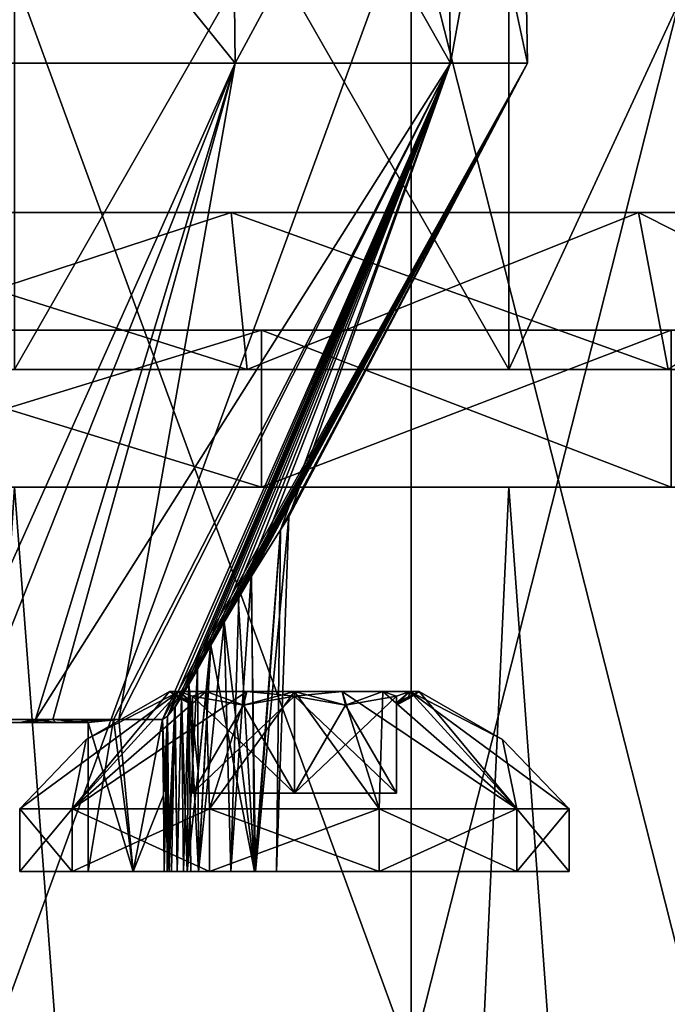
# Model space of a CAD drawing. Header units: millimetres. Extents: x -27 to 27, y -30 to 5.5.
# Tile 7 of 10: x 1.7 to 5.8, y -7 to -0.8. Entities that reach past the tile are written whole.
import ezdxf

# ---------------------------------------------------------------- set-up
doc = ezdxf.new("R2010")
doc.units = ezdxf.units.MM
doc.header["$LTSCALE"] = 81.481481
for name, color, linetype in [('15', 7, 'CONTINUOUS'), ('17', 7, 'CONTINUOUS'), ('18', 7, 'CONTINUOUS'), ('2', 7, 'CONTINUOUS'), ('3', 7, 'CONTINUOUS'), ('31', 7, 'CONTINUOUS'), ('32', 7, 'CONTINUOUS'), ('33', 7, 'CONTINUOUS'), ('34', 7, 'CONTINUOUS'), ('35', 7, 'CONTINUOUS'), ('36', 7, 'CONTINUOUS'), ('37', 7, 'CONTINUOUS'), ('38', 7, 'CONTINUOUS'), ('40', 7, 'CONTINUOUS'), ('43', 7, 'CONTINUOUS'), ('47', 7, 'CONTINUOUS'), ('5', 7, 'CONTINUOUS'), ('6', 7, 'CONTINUOUS'), ('78', 7, 'CONTINUOUS'), ('79', 7, 'CONTINUOUS'), ('80', 7, 'CONTINUOUS'), ('81', 7, 'CONTINUOUS'), ('82', 7, 'CONTINUOUS'), ('83', 7, 'CONTINUOUS'), ('84', 7, 'CONTINUOUS'), ('85', 7, 'CONTINUOUS'), ('86', 7, 'CONTINUOUS'), ('87', 7, 'CONTINUOUS'), ('88', 7, 'CONTINUOUS'), ('89', 7, 'CONTINUOUS'), ('90', 7, 'CONTINUOUS'), ('91', 7, 'CONTINUOUS'), ('92', 7, 'CONTINUOUS'), ('95', 7, 'CONTINUOUS'), ('98', 7, 'CONTINUOUS'), ('99', 7, 'CONTINUOUS')]:
    doc.layers.add(name, color=color, linetype=linetype)

msp = doc.modelspace()

# ---------------------------------------------------------------- linework, layer by layer
at = {"layer": '15', "color": 7, "linetype": 'Continuous', "true_color": 0xfffff2}
for points in [[(0, -2.75, 8), (3.2541, -2.75, 6.7573), (3.0615, -2.75, 7.391), (0, -2.75, 8)], [(0, -2.75, 7.5), (3.2541, -2.75, 6.7573), (0, -2.75, 8), (0, -2.75, 7.5)], [(3.2541, -2.75, -6.7573), (0, -2.75, -7.5), (3.0615, -2.75, -7.391), (3.2541, -2.75, -6.7573)], [(3.0615, -2.75, -7.391), (0, -2.75, -7.5), (0, -2.75, -8), (3.0615, -2.75, -7.391)], [(3.0615, -2.75, 7.391), (3.2541, -2.75, 6.7573), (5.6569, -2.75, 5.6569), (3.0615, -2.75, 7.391)], [(5.6569, -2.75, -5.6569), (3.2541, -2.75, -6.7573), (3.0615, -2.75, -7.391), (5.6569, -2.75, -5.6569)], [(3.2541, -2.75, 6.7573), (5.8638, -2.75, 4.6761), (5.6569, -2.75, 5.6569), (3.2541, -2.75, 6.7573)], [(5.8638, -2.75, -4.6761), (3.2541, -2.75, -6.7573), (5.6569, -2.75, -5.6569), (5.8638, -2.75, -4.6761)], [(7.391, -2.75, -3.0615), (5.8638, -2.75, -4.6761), (5.6569, -2.75, -5.6569), (7.391, -2.75, -3.0615)], [(5.8638, -2.75, 4.6761), (7.3119, -2.75, 1.669), (5.6569, -2.75, 5.6569), (5.8638, -2.75, 4.6761)], [(5.6569, -2.75, 5.6569), (7.3119, -2.75, 1.669), (7.391, -2.75, 3.0615), (5.6569, -2.75, 5.6569)]]:
    msp.add_3dface(points, dxfattribs=at)
at = {"layer": '17', "color": 7, "linetype": 'Continuous', "true_color": 0xfffff2}
for points in [[(-4.8315, -3.75, 8.1796), (4.8315, -3.75, 8.1796), (0, -3.75, 7.5), (-4.8315, -3.75, 8.1796)], [(-4.8315, -3.75, 8.1796), (-1.6807, -3.75, 9.3501), (4.8315, -3.75, 8.1796), (-4.8315, -3.75, 8.1796)], [(4.8315, -3.75, -8.1796), (-4.8315, -3.75, -8.1796), (0, -3.75, -7.5), (4.8315, -3.75, -8.1796)], [(4.8315, -3.75, -8.1796), (1.6807, -3.75, -9.3501), (-4.8315, -3.75, -8.1796), (4.8315, -3.75, -8.1796)], [(-1.6807, -3.75, 9.3501), (1.6807, -3.75, 9.3501), (4.8315, -3.75, 8.1796), (-1.6807, -3.75, 9.3501)], [(0, -3.75, 7.5), (7.3775, -3.75, 5.9852), (3.2541, -3.75, 6.7573), (0, -3.75, 7.5)], [(4.8315, -3.75, 8.1796), (7.3775, -3.75, 5.9852), (0, -3.75, 7.5), (4.8315, -3.75, 8.1796)], [(4.8315, -3.75, -8.1796), (0, -3.75, -7.5), (3.2541, -3.75, -6.7573), (4.8315, -3.75, -8.1796)], [(3.2541, -3.75, 6.7573), (7.3775, -3.75, 5.9852), (5.8638, -3.75, 4.6761), (3.2541, -3.75, 6.7573)], [(7.3775, -3.75, -5.9852), (4.8315, -3.75, -8.1796), (3.2541, -3.75, -6.7573), (7.3775, -3.75, -5.9852)], [(5.8638, -3.75, -4.6761), (7.3775, -3.75, -5.9852), (3.2541, -3.75, -6.7573), (5.8638, -3.75, -4.6761)]]:
    msp.add_3dface(points, dxfattribs=at)
at = {"layer": '18', "color": 7, "linetype": 'Continuous', "true_color": 0xfffff2}
for points in [[(3.2541, -2.75, 6.7573), (0, -2.75, 7.5), (3.2541, -3.75, 6.7573), (3.2541, -2.75, 6.7573)], [(0, -2.75, 7.5), (0, -3.75, 7.5), (3.2541, -3.75, 6.7573), (0, -2.75, 7.5)], [(0, -3.75, -7.5), (3.2541, -2.75, -6.7573), (3.2541, -3.75, -6.7573), (0, -3.75, -7.5)], [(0, -2.75, -7.5), (3.2541, -2.75, -6.7573), (0, -3.75, -7.5), (0, -2.75, -7.5)], [(5.8638, -2.75, 4.6761), (3.2541, -2.75, 6.7573), (5.8638, -3.75, 4.6761), (5.8638, -2.75, 4.6761)], [(3.2541, -2.75, 6.7573), (3.2541, -3.75, 6.7573), (5.8638, -3.75, 4.6761), (3.2541, -2.75, 6.7573)], [(5.8638, -2.75, -4.6761), (5.8638, -3.75, -4.6761), (3.2541, -3.75, -6.7573), (5.8638, -2.75, -4.6761)], [(3.2541, -2.75, -6.7573), (5.8638, -2.75, -4.6761), (3.2541, -3.75, -6.7573), (3.2541, -2.75, -6.7573)]]:
    msp.add_3dface(points, dxfattribs=at)
at = {"layer": '2', "color": 7, "linetype": 'Continuous', "true_color": 0xfffff2}
for points in [[(3.6355, -29.5, 8.7769), (1.6807, -3.75, 9.3501), (0, -29.5, 9.5), (3.6355, -29.5, 8.7769)], [(4.8315, -3.75, 8.1796), (1.6807, -3.75, 9.3501), (3.6355, -29.5, 8.7769), (4.8315, -3.75, 8.1796)], [(6.7175, -29.5, 6.7175), (4.8315, -3.75, 8.1796), (3.6355, -29.5, 8.7769), (6.7175, -29.5, 6.7175)], [(7.3775, -3.75, 5.9852), (4.8315, -3.75, 8.1796), (6.7175, -29.5, 6.7175), (7.3775, -3.75, 5.9852)]]:
    msp.add_3dface(points, dxfattribs=at)
at = {"layer": '3', "color": 7, "linetype": 'Continuous', "true_color": 0xfffff2}
for points in [[(0, -29.5, -9.5), (1.6807, -3.75, -9.3501), (3.6355, -29.5, -8.7769), (0, -29.5, -9.5)], [(1.6807, -3.75, -9.3501), (4.8315, -3.75, -8.1796), (3.6355, -29.5, -8.7769), (1.6807, -3.75, -9.3501)], [(3.6355, -29.5, -8.7769), (4.8315, -3.75, -8.1796), (6.7175, -29.5, -6.7175), (3.6355, -29.5, -8.7769)], [(4.8315, -3.75, -8.1796), (7.3775, -3.75, -5.9852), (6.7175, -29.5, -6.7175), (4.8315, -3.75, -8.1796)]]:
    msp.add_3dface(points, dxfattribs=at)
at = {"layer": '31', "color": 7, "linetype": 'Continuous'}
for points in [[(3.0863, -1.05, -3.8701), (1.2138, -5.23, -2.4676), (1.1015, -1.05, -4.8259), (3.0863, -1.05, -3.8701)], [(1.8161, -5.23, -2.065), (1.2138, -5.23, -2.4676), (3.0863, -1.05, -3.8701), (1.8161, -5.23, -2.065)], [(4.4598, -1.05, -2.1477), (1.8161, -5.23, -2.065), (3.0863, -1.05, -3.8701), (4.4598, -1.05, -2.1477)], [(2.3128, -5.23, -1.4877), (1.8161, -5.23, -2.065), (4.4598, -1.05, -2.1477), (2.3128, -5.23, -1.4877)], [(2.6251, -5.23, -0.8195), (2.3128, -5.23, -1.4877), (4.4598, -1.05, -2.1477), (2.6251, -5.23, -0.8195)], [(4.95, -1.05), (2.6251, -5.23, -0.8195), (4.4598, -1.05, -2.1477), (4.95, -1.05)], [(2.6555, -5.2102, -0.7538), (2.6251, -5.23, -0.8195), (4.95, -1.05), (2.6555, -5.2102, -0.7538)], [(2.704, -5.149, -0.6977), (2.6555, -5.2102, -0.7538), (4.95, -1.05), (2.704, -5.149, -0.6977)], [(2.7451, -5.0867, -0.6689), (2.704, -5.149, -0.6977), (4.95, -1.05), (2.7451, -5.0867, -0.6689)], [(2.7927, -5.0078, -0.6484), (2.7451, -5.0867, -0.6689), (4.95, -1.05), (2.7927, -5.0078, -0.6484)], [(2.8468, -4.9121, -0.6377), (2.7927, -5.0078, -0.6484), (4.95, -1.05), (2.8468, -4.9121, -0.6377)], [(2.9312, -4.7608, -0.6245), (2.8468, -4.9121, -0.6377), (4.95, -1.05), (2.9312, -4.7608, -0.6245)], [(3.017, -4.6109, -0.599), (2.9312, -4.7608, -0.6245), (4.95, -1.05), (3.017, -4.6109, -0.599)], [(3.1099, -4.453, -0.5544), (3.017, -4.6109, -0.599), (4.95, -1.05), (3.1099, -4.453, -0.5544)], [(3.1897, -4.3206, -0.4997), (3.1099, -4.453, -0.5544), (4.95, -1.05), (3.1897, -4.3206, -0.4997)], [(3.3766, -4.0213, -0.2539), (3.1897, -4.3206, -0.4997), (4.95, -1.05), (3.3766, -4.0213, -0.2539)], [(3.4289, -3.94, 0), (3.3766, -4.0213, -0.2539), (4.95, -1.05), (3.4289, -3.94, 0)]]:
    msp.add_3dface(points, dxfattribs=at)
at = {"layer": '32', "color": 7, "linetype": 'Continuous'}
for points in [[(3.0863, -1.05, 3.8701), (1.1015, -1.05, 4.8259), (1.424, -5.23, 2.3526), (3.0863, -1.05, 3.8701)], [(1.9262, -5.23, 1.9627), (3.0863, -1.05, 3.8701), (1.424, -5.23, 2.3526), (1.9262, -5.23, 1.9627)], [(2.3453, -5.23, 1.4359), (3.0863, -1.05, 3.8701), (1.9262, -5.23, 1.9627), (2.3453, -5.23, 1.4359)], [(4.4598, -1.05, 2.1477), (3.0863, -1.05, 3.8701), (2.3453, -5.23, 1.4359), (4.4598, -1.05, 2.1477)], [(2.6251, -5.23, 0.8195), (4.4598, -1.05, 2.1477), (2.3453, -5.23, 1.4359), (2.6251, -5.23, 0.8195)], [(2.6555, -5.2101, 0.7538), (4.4598, -1.05, 2.1477), (2.6251, -5.23, 0.8195), (2.6555, -5.2101, 0.7538)], [(2.7041, -5.149, 0.6977), (4.4598, -1.05, 2.1477), (2.6555, -5.2101, 0.7538), (2.7041, -5.149, 0.6977)], [(2.7451, -5.0866, 0.6689), (4.4598, -1.05, 2.1477), (2.7041, -5.149, 0.6977), (2.7451, -5.0866, 0.6689)], [(2.7927, -5.0078, 0.6484), (4.4598, -1.05, 2.1477), (2.7451, -5.0866, 0.6689), (2.7927, -5.0078, 0.6484)], [(2.8468, -4.9121, 0.6377), (4.4598, -1.05, 2.1477), (2.7927, -5.0078, 0.6484), (2.8468, -4.9121, 0.6377)], [(2.9319, -4.7594, 0.6243), (4.4598, -1.05, 2.1477), (2.8468, -4.9121, 0.6377), (2.9319, -4.7594, 0.6243)], [(3.0182, -4.6087, 0.5985), (4.4598, -1.05, 2.1477), (2.9319, -4.7594, 0.6243), (3.0182, -4.6087, 0.5985)], [(3.1069, -4.458, 0.5562), (4.4598, -1.05, 2.1477), (3.0182, -4.6087, 0.5985), (3.1069, -4.458, 0.5562)], [(3.1913, -4.318, 0.4985), (4.4598, -1.05, 2.1477), (3.1069, -4.458, 0.5562), (3.1913, -4.318, 0.4985)], [(3.3758, -4.0227, 0.2557), (4.4598, -1.05, 2.1477), (3.1913, -4.318, 0.4985), (3.3758, -4.0227, 0.2557)], [(3.4289, -3.94, 0), (4.4598, -1.05, 2.1477), (3.3758, -4.0227, 0.2557), (3.4289, -3.94, 0)], [(3.4289, -3.94, 0), (4.95, -1.05), (4.4598, -1.05, 2.1477), (3.4289, -3.94, 0)]]:
    msp.add_3dface(points, dxfattribs=at)
at = {"layer": '33', "color": 7, "linetype": 'Continuous'}
for points in [[(1.0919, 1.4204, 4.7839), (3.0863, -1.05, 3.8701), (3.0594, 1.4204, 3.8364), (1.0919, 1.4204, 4.7839)], [(1.1015, -1.05, 4.8259), (3.0863, -1.05, 3.8701), (1.0919, 1.4204, 4.7839), (1.1015, -1.05, 4.8259)], [(3.0594, 1.4204, 3.8364), (4.4598, -1.05, 2.1477), (4.4209, 1.4204, 2.129), (3.0594, 1.4204, 3.8364)], [(3.0863, -1.05, 3.8701), (4.4598, -1.05, 2.1477), (3.0594, 1.4204, 3.8364), (3.0863, -1.05, 3.8701)], [(4.4209, 1.4204, 2.129), (4.95, -1.05), (4.9069, 1.4204), (4.4209, 1.4204, 2.129)], [(4.4598, -1.05, 2.1477), (4.95, -1.05), (4.4209, 1.4204, 2.129), (4.4598, -1.05, 2.1477)]]:
    msp.add_3dface(points, dxfattribs=at)
at = {"layer": '34', "color": 7, "linetype": 'Continuous'}
for points in [[(3.0594, 1.4204, -3.8363), (1.1015, -1.05, -4.8259), (1.0919, 1.4204, -4.7839), (3.0594, 1.4204, -3.8363)], [(3.0863, -1.05, -3.8701), (1.1015, -1.05, -4.8259), (3.0594, 1.4204, -3.8363), (3.0863, -1.05, -3.8701)], [(4.4209, 1.4204, -2.129), (3.0863, -1.05, -3.8701), (3.0594, 1.4204, -3.8363), (4.4209, 1.4204, -2.129)], [(4.4598, -1.05, -2.1477), (3.0863, -1.05, -3.8701), (4.4209, 1.4204, -2.129), (4.4598, -1.05, -2.1477)], [(4.9069, 1.4204), (4.4598, -1.05, -2.1477), (4.4209, 1.4204, -2.129), (4.9069, 1.4204)], [(4.95, -1.05), (4.4598, -1.05, -2.1477), (4.9069, 1.4204), (4.95, -1.05)]]:
    msp.add_3dface(points, dxfattribs=at)
at = {"layer": '35', "color": 7, "linetype": 'Continuous'}
for points in [[(1.2138, -5.23, -2.4676), (1.8161, -5.23, -2.065), (1.7146, -5.25, -2.15), (1.2138, -5.23, -2.4676)], [(1.7146, -5.25, -2.15), (1.8161, -5.23, -2.065), (1.9447, -5.25, -1.9444), (1.7146, -5.25, -2.15)], [(1.8161, -5.23, -2.065), (2.3128, -5.23, -1.4877), (1.9447, -5.25, -1.9444), (1.8161, -5.23, -2.065)], [(1.9447, -5.25, -1.9444), (2.3128, -5.23, -1.4877), (2.15, -5.25, -1.7146), (1.9447, -5.25, -1.9444)], [(2.15, -5.25, -1.7146), (2.3128, -5.23, -1.4877), (2.15, -6.2, -1.7146), (2.15, -5.25, -1.7146)], [(2.15, -6.2, -1.7146), (2.3128, -5.23, -1.4877), (2.4376, -6.2, -1.273), (2.15, -6.2, -1.7146)], [(2.3128, -5.23, -1.4877), (2.6251, -5.23, -0.8195), (2.4376, -6.2, -1.273), (2.3128, -5.23, -1.4877)], [(2.4376, -6.2, -1.273), (2.6251, -5.23, -0.8195), (2.6301, -5.7135, -0.8031), (2.4376, -6.2, -1.273)], [(2.6351, -6.2, -0.7866), (2.4376, -6.2, -1.273), (2.6301, -5.7135, -0.8031), (2.6351, -6.2, -0.7866)]]:
    msp.add_3dface(points, dxfattribs=at)
at = {"layer": '36', "color": 7, "linetype": 'Continuous'}
for points in [[(1.9262, -5.23, 1.9627), (1.424, -5.23, 2.3526), (1.7146, -5.25, 2.15), (1.9262, -5.23, 1.9627)], [(1.9444, -5.25, 1.9447), (1.9262, -5.23, 1.9627), (1.7146, -5.25, 2.15), (1.9444, -5.25, 1.9447)], [(2.3453, -5.23, 1.4359), (1.9262, -5.23, 1.9627), (2.15, -5.25, 1.7146), (2.3453, -5.23, 1.4359)], [(2.15, -5.25, 1.7146), (1.9262, -5.23, 1.9627), (1.9444, -5.25, 1.9447), (2.15, -5.25, 1.7146)], [(2.4366, -6.2, 1.2748), (2.3453, -5.23, 1.4359), (2.15, -5.25, 1.7146), (2.4366, -6.2, 1.2748)], [(2.15, -6.2, 1.7146), (2.4366, -6.2, 1.2748), (2.15, -5.25, 1.7146), (2.15, -6.2, 1.7146)], [(2.6251, -5.23, 0.8195), (2.3453, -5.23, 1.4359), (2.4366, -6.2, 1.2748), (2.6251, -5.23, 0.8195)], [(2.6251, -5.23, 0.8195), (2.4366, -6.2, 1.2748), (2.6301, -5.7135, 0.8031), (2.6251, -5.23, 0.8195)], [(2.6351, -6.2, 0.7866), (2.6301, -5.7135, 0.8031), (2.4366, -6.2, 1.2748), (2.6351, -6.2, 0.7866)]]:
    msp.add_3dface(points, dxfattribs=at)
at = {"layer": '37', "color": 7, "linetype": 'Continuous'}
for points in [[(2.7927, -5.0078, -0.6484), (2.8468, -4.9121, -0.6377), (2.7817, -6.2, -0.6139), (2.7927, -5.0078, -0.6484)], [(2.7817, -6.2, -0.6139), (2.8468, -4.9121, -0.6377), (2.851, -5.5598, -0.6141), (2.7817, -6.2, -0.6139)], [(2.7451, -5.0867, -0.6689), (2.7927, -5.0078, -0.6484), (2.7817, -6.2, -0.6139), (2.7451, -5.0867, -0.6689)], [(2.704, -5.149, -0.6977), (2.7451, -5.0867, -0.6689), (2.7177, -6.2, -0.6571), (2.704, -5.149, -0.6977)], [(2.7177, -6.2, -0.6571), (2.7451, -5.0867, -0.6689), (2.7817, -6.2, -0.6139), (2.7177, -6.2, -0.6571)], [(2.6549, -6.2, -0.7372), (2.704, -5.149, -0.6977), (2.6822, -6.2, -0.6945), (2.6549, -6.2, -0.7372)], [(2.6555, -5.2102, -0.7538), (2.704, -5.149, -0.6977), (2.6549, -6.2, -0.7372), (2.6555, -5.2102, -0.7538)], [(2.6822, -6.2, -0.6945), (2.704, -5.149, -0.6977), (2.7177, -6.2, -0.6571), (2.6822, -6.2, -0.6945)], [(2.6251, -5.23, -0.8195), (2.6555, -5.2102, -0.7538), (2.6301, -5.7135, -0.8031), (2.6251, -5.23, -0.8195)], [(2.6555, -5.2102, -0.7538), (2.6351, -6.2, -0.7866), (2.6301, -5.7135, -0.8031), (2.6555, -5.2102, -0.7538)], [(2.6351, -6.2, -0.7866), (2.6555, -5.2102, -0.7538), (2.6549, -6.2, -0.7372), (2.6351, -6.2, -0.7866)], [(2.8547, -6.2, -0.5908), (2.7817, -6.2, -0.6139), (2.851, -5.5598, -0.6141), (2.8547, -6.2, -0.5908)]]:
    msp.add_3dface(points, dxfattribs=at)
at = {"layer": '38', "color": 7, "linetype": 'Continuous'}
for points in [[(2.8468, -4.9121, 0.6377), (2.7927, -5.0078, 0.6484), (2.851, -5.5598, 0.6141), (2.8468, -4.9121, 0.6377)], [(2.7927, -5.0078, 0.6484), (2.7451, -5.0866, 0.6689), (2.7583, -6.2, 0.6268), (2.7927, -5.0078, 0.6484)], [(2.8048, -6.2, 0.6043), (2.7927, -5.0078, 0.6484), (2.7583, -6.2, 0.6268), (2.8048, -6.2, 0.6043)], [(2.851, -5.5598, 0.6141), (2.7927, -5.0078, 0.6484), (2.8547, -6.2, 0.5908), (2.851, -5.5598, 0.6141)], [(2.8547, -6.2, 0.5908), (2.7927, -5.0078, 0.6484), (2.8048, -6.2, 0.6043), (2.8547, -6.2, 0.5908)], [(2.7451, -5.0866, 0.6689), (2.7041, -5.149, 0.6977), (2.7171, -6.2, 0.6577), (2.7451, -5.0866, 0.6689)], [(2.7583, -6.2, 0.6268), (2.7451, -5.0866, 0.6689), (2.7171, -6.2, 0.6577), (2.7583, -6.2, 0.6268)], [(2.7041, -5.149, 0.6977), (2.6555, -5.2101, 0.7538), (2.6668, -6.2, 0.7162), (2.7041, -5.149, 0.6977)], [(2.7171, -6.2, 0.6577), (2.7041, -5.149, 0.6977), (2.6668, -6.2, 0.7162), (2.7171, -6.2, 0.6577)], [(2.6555, -5.2101, 0.7538), (2.6251, -5.23, 0.8195), (2.6668, -6.2, 0.7162), (2.6555, -5.2101, 0.7538)], [(2.6251, -5.23, 0.8195), (2.6301, -5.7135, 0.8031), (2.6668, -6.2, 0.7162), (2.6251, -5.23, 0.8195)], [(2.6301, -5.7135, 0.8031), (2.6351, -6.2, 0.7866), (2.6668, -6.2, 0.7162), (2.6301, -5.7135, 0.8031)]]:
    msp.add_3dface(points, dxfattribs=at)
at = {"layer": '40', "color": 7, "linetype": 'Continuous'}
for points in [[(3.2172, -6.2, -0.3765), (3.4289, -3.94, 0), (3.35, -6.2), (3.2172, -6.2, -0.3765)], [(3.3766, -4.0213, -0.2539), (3.4289, -3.94, 0), (3.2172, -6.2, -0.3765), (3.3766, -4.0213, -0.2539)], [(3.4289, -3.94, 0), (3.3758, -4.0227, 0.2557), (3.35, -6.2), (3.4289, -3.94, 0)], [(3.1897, -4.3206, -0.4997), (3.3766, -4.0213, -0.2539), (3.2172, -6.2, -0.3765), (3.1897, -4.3206, -0.4997)], [(3.3758, -4.0227, 0.2557), (3.1913, -4.318, 0.4985), (3.2113, -6.2, 0.3836), (3.3758, -4.0227, 0.2557)], [(3.35, -6.2), (3.3758, -4.0227, 0.2557), (3.2113, -6.2, 0.3836), (3.35, -6.2)], [(3.0597, -6.2, -0.5139), (3.1897, -4.3206, -0.4997), (3.2172, -6.2, -0.3765), (3.0597, -6.2, -0.5139)], [(3.1099, -4.453, -0.5544), (3.1897, -4.3206, -0.4997), (3.0597, -6.2, -0.5139), (3.1099, -4.453, -0.5544)], [(3.1913, -4.318, 0.4985), (3.1069, -4.458, 0.5562), (3.2113, -6.2, 0.3836), (3.1913, -4.318, 0.4985)], [(3.017, -4.6109, -0.599), (3.1099, -4.453, -0.5544), (3.0597, -6.2, -0.5139), (3.017, -4.6109, -0.599)], [(3.1069, -4.458, 0.5562), (3.0182, -4.6087, 0.5985), (3.2113, -6.2, 0.3836), (3.1069, -4.458, 0.5562)], [(2.8547, -6.2, -0.5908), (3.017, -4.6109, -0.599), (3.0597, -6.2, -0.5139), (2.8547, -6.2, -0.5908)], [(2.9312, -4.7608, -0.6245), (3.017, -4.6109, -0.599), (2.8547, -6.2, -0.5908), (2.9312, -4.7608, -0.6245)], [(3.0182, -4.6087, 0.5985), (2.9319, -4.7594, 0.6243), (3.2113, -6.2, 0.3836), (3.0182, -4.6087, 0.5985)], [(2.8468, -4.9121, 0.6377), (2.851, -5.5598, 0.6141), (2.9319, -4.7594, 0.6243), (2.8468, -4.9121, 0.6377)], [(2.8468, -4.9121, -0.6377), (2.9312, -4.7608, -0.6245), (2.851, -5.5598, -0.6141), (2.8468, -4.9121, -0.6377)], [(2.8547, -6.2, 0.5908), (2.9319, -4.7594, 0.6243), (2.851, -5.5598, 0.6141), (2.8547, -6.2, 0.5908)], [(2.9312, -4.7608, -0.6245), (2.8547, -6.2, -0.5908), (2.851, -5.5598, -0.6141), (2.9312, -4.7608, -0.6245)], [(2.9319, -4.7594, 0.6243), (2.8547, -6.2, 0.5908), (3.2113, -6.2, 0.3836), (2.9319, -4.7594, 0.6243)]]:
    msp.add_3dface(points, dxfattribs=at)
at = {"layer": '43', "color": 7, "linetype": 'Continuous'}
for points in [[(2.15, -6.2, 1.7146), (2.15, -5.25, -1.7146), (2.15, -6.2), (2.15, -6.2, 1.7146)], [(2.15, -5.25, -1.7146), (2.15, -6.2, 1.7146), (2.15, -5.25, 1.7146), (2.15, -5.25, -1.7146)], [(2.15, -5.25, -1.7146), (2.15, -6.2, -1.7146), (2.15, -6.2), (2.15, -5.25, -1.7146)]]:
    msp.add_3dface(points, dxfattribs=at)
at = {"layer": '47', "color": 7, "linetype": 'Continuous'}
for points in [[(1.75, -5.25), (1.7146, -5.25, 2.15), (1.4158, -5.25, 1.0286), (1.75, -5.25)], [(1.7146, -5.25, -2.15), (1.75, -5.25), (1.4158, -5.25, -1.0286), (1.7146, -5.25, -2.15)], [(1.9444, -5.25, 1.9447), (1.7146, -5.25, 2.15), (1.75, -5.25), (1.9444, -5.25, 1.9447)], [(1.7146, -5.25, -2.15), (1.9447, -5.25, -1.9444), (1.75, -5.25), (1.7146, -5.25, -2.15)], [(1.9447, -5.25, -1.9444), (1.9444, -5.25, 1.9447), (1.75, -5.25), (1.9447, -5.25, -1.9444)], [(2.15, -5.25, -1.7146), (2.15, -5.25, 1.7146), (1.9444, -5.25, 1.9447), (2.15, -5.25, -1.7146)], [(1.9447, -5.25, -1.9444), (2.15, -5.25, -1.7146), (1.9444, -5.25, 1.9447), (1.9447, -5.25, -1.9444)]]:
    msp.add_3dface(points, dxfattribs=at)
at = {"layer": '5', "color": 7, "linetype": 'Continuous', "true_color": 0xfffff2}
for points in [[(4.2085, -7.4, 5.2774), (1.502, -7.4, 6.5808), (4.2086, 0, 5.2774), (4.2085, -7.4, 5.2774)], [(4.2086, 0, 5.2774), (1.502, -7.4, 6.5808), (1.502, 0, 6.5808), (4.2086, 0, 5.2774)], [(6.0816, -7.4, 2.9287), (4.2085, -7.4, 5.2774), (6.0815, 0, 2.9287), (6.0816, -7.4, 2.9287)], [(6.0815, 0, 2.9287), (4.2085, -7.4, 5.2774), (4.2086, 0, 5.2774), (6.0815, 0, 2.9287)]]:
    msp.add_3dface(points, dxfattribs=at)
at = {"layer": '6', "color": 7, "linetype": 'Continuous', "true_color": 0xfffff2}
for points in [[(1.502, -7.4, -6.5808), (4.2085, -7.4, -5.2774), (1.502, 0, -6.5808), (1.502, -7.4, -6.5808)], [(1.502, 0, -6.5808), (4.2085, -7.4, -5.2774), (4.2086, 0, -5.2774), (1.502, 0, -6.5808)], [(4.2085, -7.4, -5.2774), (6.0816, -7.4, -2.9287), (4.2086, 0, -5.2774), (4.2085, -7.4, -5.2774)], [(4.2086, 0, -5.2774), (6.0816, -7.4, -2.9287), (6.0815, 0, -2.9287), (4.2086, 0, -5.2774)]]:
    msp.add_3dface(points, dxfattribs=at)
at = {"layer": '78', "linetype": 'Continuous'}
for points in [[(1.7148, -5.8, 3.4648), (2.049, -6.2, 4.4934), (2.049, -5.8, 4.4934), (1.7148, -5.8, 3.4648)], [(1.7148, -6.2, 3.4648), (2.049, -6.2, 4.4934), (1.7148, -5.8, 3.4648), (1.7148, -6.2, 3.4648)], [(2.049, -5.8, 4.4934), (2.924, -6.2, 5.1292), (2.924, -5.8, 5.1292), (2.049, -5.8, 4.4934)], [(2.049, -6.2, 4.4934), (2.924, -6.2, 5.1292), (2.049, -5.8, 4.4934), (2.049, -6.2, 4.4934)], [(2.924, -5.8, 5.1292), (4.0056, -6.2, 5.1292), (4.0056, -5.8, 5.1292), (2.924, -5.8, 5.1292)], [(2.924, -6.2, 5.1292), (4.0056, -6.2, 5.1292), (2.924, -5.8, 5.1292), (2.924, -6.2, 5.1292)], [(4.0056, -5.8, 5.1292), (4.8806, -6.2, 4.4934), (4.8806, -5.8, 4.4934), (4.0056, -5.8, 5.1292)], [(4.0056, -6.2, 5.1292), (4.8806, -6.2, 4.4934), (4.0056, -5.8, 5.1292), (4.0056, -6.2, 5.1292)], [(4.8806, -5.8, 4.4934), (5.2148, -6.2, 3.4648), (5.2148, -5.8, 3.4648), (4.8806, -5.8, 4.4934)], [(4.8806, -6.2, 4.4934), (5.2148, -6.2, 3.4648), (4.8806, -5.8, 4.4934), (4.8806, -6.2, 4.4934)]]:
    msp.add_3dface(points, dxfattribs=at)
at = {"layer": '79', "linetype": 'Continuous'}
for points in [[(2.7303, -5.0523, 3.7691), (2.049, -5.8, 4.4934), (2.9026, -5.0523, 4.027), (2.7303, -5.0523, 3.7691)], [(2.6697, -5.0523, 3.4648), (2.049, -5.8, 4.4934), (2.7303, -5.0523, 3.7691), (2.6697, -5.0523, 3.4648)], [(2.1385, -5.3575, 3.4648), (2.049, -5.8, 4.4934), (2.6697, -5.0523, 3.4648), (2.1385, -5.3575, 3.4648)], [(2.049, -5.8, 4.4934), (2.924, -5.8, 5.1292), (2.9026, -5.0523, 4.027), (2.049, -5.8, 4.4934)], [(2.9026, -5.0523, 4.027), (2.924, -5.8, 5.1292), (3.1606, -5.0523, 4.1994), (2.9026, -5.0523, 4.027)], [(2.924, -5.8, 5.1292), (4.0056, -5.8, 5.1292), (3.4648, -5.0523, 4.2599), (2.924, -5.8, 5.1292)], [(3.1606, -5.0523, 4.1994), (2.924, -5.8, 5.1292), (3.4648, -5.0523, 4.2599), (3.1606, -5.0523, 4.1994)], [(3.4648, -5.0523, 4.2599), (4.0056, -5.8, 5.1292), (3.7691, -5.0523, 4.1994), (3.4648, -5.0523, 4.2599)], [(4.0056, -5.8, 5.1292), (4.8806, -5.8, 4.4934), (3.7691, -5.0523, 4.1994), (4.0056, -5.8, 5.1292)], [(3.7691, -5.0523, 4.1994), (4.8806, -5.8, 4.4934), (4.027, -5.0523, 4.027), (3.7691, -5.0523, 4.1994)], [(4.027, -5.0523, 4.027), (4.8806, -5.8, 4.4934), (4.1994, -5.0523, 3.7691), (4.027, -5.0523, 4.027)], [(4.8806, -5.8, 4.4934), (5.2148, -5.8, 3.4648), (4.1994, -5.0523, 3.7691), (4.8806, -5.8, 4.4934)], [(5.2148, -5.8, 3.4648), (4.7911, -5.3575, 3.4648), (4.1994, -5.0523, 3.7691), (5.2148, -5.8, 3.4648)], [(4.7911, -5.3575, 3.4648), (4.2599, -5.0523, 3.4648), (4.1994, -5.0523, 3.7691), (4.7911, -5.3575, 3.4648)], [(1.7148, -5.8, 3.4648), (2.049, -5.8, 4.4934), (2.1385, -5.3575, 3.4648), (1.7148, -5.8, 3.4648)]]:
    msp.add_3dface(points, dxfattribs=at)
at = {"layer": '80', "linetype": 'Continuous'}
for points in [[(1.7148, -6.2, 3.4648), (2.049, -5.8, 2.4362), (2.049, -6.2, 2.4362), (1.7148, -6.2, 3.4648)], [(1.7148, -6.2, 3.4648), (1.7148, -5.8, 3.4648), (2.049, -5.8, 2.4362), (1.7148, -6.2, 3.4648)], [(2.049, -6.2, 2.4362), (2.924, -5.8, 1.8005), (2.924, -6.2, 1.8005), (2.049, -6.2, 2.4362)], [(2.049, -5.8, 2.4362), (2.924, -5.8, 1.8005), (2.049, -6.2, 2.4362), (2.049, -5.8, 2.4362)], [(2.924, -6.2, 1.8005), (4.0056, -5.8, 1.8005), (4.0056, -6.2, 1.8005), (2.924, -6.2, 1.8005)], [(2.924, -5.8, 1.8005), (4.0056, -5.8, 1.8005), (2.924, -6.2, 1.8005), (2.924, -5.8, 1.8005)], [(4.0056, -6.2, 1.8005), (4.8806, -5.8, 2.4362), (4.8806, -6.2, 2.4362), (4.0056, -6.2, 1.8005)], [(4.0056, -5.8, 1.8005), (4.8806, -5.8, 2.4362), (4.0056, -6.2, 1.8005), (4.0056, -5.8, 1.8005)], [(5.2148, -5.8, 3.4648), (5.2148, -6.2, 3.4648), (4.8806, -6.2, 2.4362), (5.2148, -5.8, 3.4648)], [(4.8806, -5.8, 2.4362), (5.2148, -5.8, 3.4648), (4.8806, -6.2, 2.4362), (4.8806, -5.8, 2.4362)]]:
    msp.add_3dface(points, dxfattribs=at)
at = {"layer": '81', "linetype": 'Continuous'}
for points in [[(1.7148, -5.8, 3.4648), (2.1385, -5.3575, 3.4648), (2.7303, -5.0523, 3.1606), (1.7148, -5.8, 3.4648)], [(2.049, -5.8, 2.4362), (1.7148, -5.8, 3.4648), (2.7303, -5.0523, 3.1606), (2.049, -5.8, 2.4362)], [(2.924, -5.8, 1.8005), (2.049, -5.8, 2.4362), (3.1606, -5.0523, 2.7303), (2.924, -5.8, 1.8005)], [(3.1606, -5.0523, 2.7303), (2.049, -5.8, 2.4362), (2.9026, -5.0523, 2.9026), (3.1606, -5.0523, 2.7303)], [(2.9026, -5.0523, 2.9026), (2.049, -5.8, 2.4362), (2.7303, -5.0523, 3.1606), (2.9026, -5.0523, 2.9026)], [(2.1385, -5.3575, 3.4648), (2.6697, -5.0523, 3.4648), (2.7303, -5.0523, 3.1606), (2.1385, -5.3575, 3.4648)], [(4.0056, -5.8, 1.8005), (2.924, -5.8, 1.8005), (3.4648, -5.0523, 2.6697), (4.0056, -5.8, 1.8005)], [(3.4648, -5.0523, 2.6697), (2.924, -5.8, 1.8005), (3.1606, -5.0523, 2.7303), (3.4648, -5.0523, 2.6697)], [(3.7691, -5.0523, 2.7303), (4.0056, -5.8, 1.8005), (3.4648, -5.0523, 2.6697), (3.7691, -5.0523, 2.7303)], [(4.027, -5.0523, 2.9026), (4.0056, -5.8, 1.8005), (3.7691, -5.0523, 2.7303), (4.027, -5.0523, 2.9026)], [(4.8806, -5.8, 2.4362), (4.0056, -5.8, 1.8005), (4.027, -5.0523, 2.9026), (4.8806, -5.8, 2.4362)], [(4.1994, -5.0523, 3.1606), (4.8806, -5.8, 2.4362), (4.027, -5.0523, 2.9026), (4.1994, -5.0523, 3.1606)], [(4.2599, -5.0523, 3.4648), (4.8806, -5.8, 2.4362), (4.1994, -5.0523, 3.1606), (4.2599, -5.0523, 3.4648)], [(4.2599, -5.0523, 3.4648), (4.7911, -5.3575, 3.4648), (4.8806, -5.8, 2.4362), (4.2599, -5.0523, 3.4648)], [(4.7911, -5.3575, 3.4648), (5.2148, -5.8, 3.4648), (4.8806, -5.8, 2.4362), (4.7911, -5.3575, 3.4648)]]:
    msp.add_3dface(points, dxfattribs=at)
at = {"layer": '82', "linetype": 'Continuous'}
for points in [[(2.8148, -5.7, 3.8401), (4.1148, -5.7, 3.8401), (4.1148, -5.7, 3.0895), (2.8148, -5.7, 3.8401)], [(3.4648, -5.7, 2.7143), (2.8148, -5.7, 3.0895), (4.1148, -5.7, 3.0895), (3.4648, -5.7, 2.7143)], [(2.8148, -5.7, 3.0895), (2.8148, -5.7, 3.8401), (4.1148, -5.7, 3.0895), (2.8148, -5.7, 3.0895)], [(3.4648, -5.7, 4.2154), (4.1148, -5.7, 3.8401), (2.8148, -5.7, 3.8401), (3.4648, -5.7, 4.2154)]]:
    msp.add_3dface(points, dxfattribs=at)
at = {"layer": '83', "linetype": 'Continuous'}
for points in [[(4.1148, -5.7, 3.0895), (4.1148, -5.7, 3.8401), (4.1148, -5.0818, 3.0895), (4.1148, -5.7, 3.0895)], [(4.1148, -5.7, 3.8401), (4.1148, -5.0818, 3.8401), (4.1148, -5.1255, 3.6537), (4.1148, -5.7, 3.8401)], [(4.1148, -5.0818, 3.0895), (4.1148, -5.7, 3.8401), (4.1148, -5.1255, 3.276), (4.1148, -5.0818, 3.0895)], [(4.1148, -5.14, 3.4648), (4.1148, -5.7, 3.8401), (4.1148, -5.1255, 3.6537), (4.1148, -5.14, 3.4648)], [(4.1148, -5.1255, 3.276), (4.1148, -5.7, 3.8401), (4.1148, -5.14, 3.4648), (4.1148, -5.1255, 3.276)]]:
    msp.add_3dface(points, dxfattribs=at)
at = {"layer": '84', "linetype": 'Continuous'}
for points in [[(3.4648, -5.0818, 2.7143), (4.1148, -5.7, 3.0895), (3.7897, -5.1398, 2.9018), (3.4648, -5.0818, 2.7143)], [(3.4648, -5.7, 2.7143), (4.1148, -5.7, 3.0895), (3.4648, -5.0818, 2.7143), (3.4648, -5.7, 2.7143)], [(4.1148, -5.7, 3.0895), (4.1148, -5.0818, 3.0895), (3.7897, -5.1398, 2.9018), (4.1148, -5.7, 3.0895)]]:
    msp.add_3dface(points, dxfattribs=at)
at = {"layer": '85', "linetype": 'Continuous'}
for points in [[(2.8148, -5.0818, 3.0895), (3.4648, -5.7, 2.7143), (3.14, -5.1398, 2.9018), (2.8148, -5.0818, 3.0895)], [(2.8148, -5.7, 3.0895), (3.4648, -5.7, 2.7143), (2.8148, -5.0818, 3.0895), (2.8148, -5.7, 3.0895)], [(3.4648, -5.7, 2.7143), (3.4648, -5.0818, 2.7143), (3.14, -5.1398, 2.9018), (3.4648, -5.7, 2.7143)]]:
    msp.add_3dface(points, dxfattribs=at)
at = {"layer": '86', "linetype": 'Continuous'}
for points in [[(2.8148, -5.7, 3.8401), (2.8148, -5.7, 3.0895), (2.8148, -5.0818, 3.8401), (2.8148, -5.7, 3.8401)], [(2.8148, -5.7, 3.0895), (2.8148, -5.0818, 3.0895), (2.8148, -5.1255, 3.2759), (2.8148, -5.7, 3.0895)], [(2.8148, -5.0818, 3.8401), (2.8148, -5.7, 3.0895), (2.8148, -5.1255, 3.6537), (2.8148, -5.0818, 3.8401)], [(2.8148, -5.14, 3.4648), (2.8148, -5.7, 3.0895), (2.8148, -5.1255, 3.2759), (2.8148, -5.14, 3.4648)], [(2.8148, -5.7, 3.0895), (2.8148, -5.14, 3.4648), (2.8148, -5.1255, 3.6537), (2.8148, -5.7, 3.0895)]]:
    msp.add_3dface(points, dxfattribs=at)
at = {"layer": '87', "linetype": 'Continuous'}
for points in [[(3.4648, -5.7, 4.2154), (2.8148, -5.7, 3.8401), (3.4648, -5.0818, 4.2154), (3.4648, -5.7, 4.2154)], [(2.8148, -5.7, 3.8401), (2.8148, -5.0818, 3.8401), (3.14, -5.1398, 4.0278), (2.8148, -5.7, 3.8401)], [(3.4648, -5.0818, 4.2154), (2.8148, -5.7, 3.8401), (3.14, -5.1398, 4.0278), (3.4648, -5.0818, 4.2154)]]:
    msp.add_3dface(points, dxfattribs=at)
at = {"layer": '88', "linetype": 'Continuous'}
for points in [[(4.1148, -5.0818, 3.8401), (3.4648, -5.7, 4.2154), (3.7897, -5.1398, 4.0278), (4.1148, -5.0818, 3.8401)], [(3.4648, -5.7, 4.2154), (3.4648, -5.0818, 4.2154), (3.7897, -5.1398, 4.0278), (3.4648, -5.7, 4.2154)], [(4.1148, -5.7, 3.8401), (3.4648, -5.7, 4.2154), (4.1148, -5.0818, 3.8401), (4.1148, -5.7, 3.8401)]]:
    msp.add_3dface(points, dxfattribs=at)
at = {"layer": '89', "linetype": 'Continuous'}
for points in [[(2.6697, -5.0523, 3.4648), (2.7303, -5.0523, 3.7691), (2.7409, -5.0983, 3.4648), (2.6697, -5.0523, 3.4648)], [(2.7303, -5.0523, 3.7691), (2.8148, -5.0818, 3.8401), (2.8148, -5.1255, 3.6537), (2.7303, -5.0523, 3.7691)], [(2.7303, -5.0523, 3.7691), (2.8148, -5.14, 3.4648), (2.7409, -5.0983, 3.4648), (2.7303, -5.0523, 3.7691)], [(2.8148, -5.14, 3.4648), (2.7303, -5.0523, 3.7691), (2.8148, -5.1255, 3.6537), (2.8148, -5.14, 3.4648)], [(2.7303, -5.0523, 3.7691), (2.9026, -5.0523, 4.027), (2.8148, -5.0818, 3.8401), (2.7303, -5.0523, 3.7691)], [(2.8148, -5.0818, 3.8401), (2.9026, -5.0523, 4.027), (3.14, -5.1398, 4.0278), (2.8148, -5.0818, 3.8401)], [(2.9026, -5.0523, 4.027), (3.1606, -5.0523, 4.1994), (3.14, -5.1398, 4.0278), (2.9026, -5.0523, 4.027)], [(3.1606, -5.0523, 4.1994), (3.4648, -5.0523, 4.2599), (3.14, -5.1398, 4.0278), (3.1606, -5.0523, 4.1994)], [(3.4648, -5.0523, 4.2599), (3.4648, -5.0818, 4.2154), (3.14, -5.1398, 4.0278), (3.4648, -5.0523, 4.2599)], [(3.4648, -5.0818, 4.2154), (3.7691, -5.0523, 4.1994), (3.7897, -5.1398, 4.0278), (3.4648, -5.0818, 4.2154)], [(3.4648, -5.0523, 4.2599), (3.7691, -5.0523, 4.1994), (3.4648, -5.0818, 4.2154), (3.4648, -5.0523, 4.2599)], [(3.7691, -5.0523, 4.1994), (4.027, -5.0523, 4.027), (3.7897, -5.1398, 4.0278), (3.7691, -5.0523, 4.1994)], [(4.027, -5.0523, 4.027), (4.1148, -5.0818, 3.8401), (3.7897, -5.1398, 4.0278), (4.027, -5.0523, 4.027)], [(4.027, -5.0523, 4.027), (4.1994, -5.0523, 3.7691), (4.1148, -5.0818, 3.8401), (4.027, -5.0523, 4.027)], [(4.1148, -5.0818, 3.8401), (4.1994, -5.0523, 3.7691), (4.1148, -5.1255, 3.6537), (4.1148, -5.0818, 3.8401)], [(4.1994, -5.0523, 3.7691), (4.2599, -5.0523, 3.4648), (4.1148, -5.1255, 3.6537), (4.1994, -5.0523, 3.7691)], [(4.1148, -5.1255, 3.6537), (4.2599, -5.0523, 3.4648), (4.1887, -5.0983, 3.4648), (4.1148, -5.1255, 3.6537)], [(4.1148, -5.14, 3.4648), (4.1148, -5.1255, 3.6537), (4.1887, -5.0983, 3.4648), (4.1148, -5.14, 3.4648)]]:
    msp.add_3dface(points, dxfattribs=at)
at = {"layer": '90', "linetype": 'Continuous'}
for points in [[(2.7303, -5.0523, 3.1606), (2.6697, -5.0523, 3.4648), (2.8148, -5.1255, 3.2759), (2.7303, -5.0523, 3.1606)], [(2.8148, -5.1255, 3.2759), (2.6697, -5.0523, 3.4648), (2.7409, -5.0983, 3.4648), (2.8148, -5.1255, 3.2759)], [(2.9026, -5.0523, 2.9026), (2.7303, -5.0523, 3.1606), (2.8148, -5.0818, 3.0895), (2.9026, -5.0523, 2.9026)], [(2.8148, -5.0818, 3.0895), (2.7303, -5.0523, 3.1606), (2.8148, -5.1255, 3.2759), (2.8148, -5.0818, 3.0895)], [(2.9026, -5.0523, 2.9026), (2.8148, -5.0818, 3.0895), (3.14, -5.1398, 2.9018), (2.9026, -5.0523, 2.9026)], [(3.1606, -5.0523, 2.7303), (2.9026, -5.0523, 2.9026), (3.14, -5.1398, 2.9018), (3.1606, -5.0523, 2.7303)], [(3.4648, -5.0818, 2.7143), (3.1606, -5.0523, 2.7303), (3.14, -5.1398, 2.9018), (3.4648, -5.0818, 2.7143)], [(3.4648, -5.0523, 2.6697), (3.1606, -5.0523, 2.7303), (3.4648, -5.0818, 2.7143), (3.4648, -5.0523, 2.6697)], [(3.4648, -5.0523, 2.6697), (3.4648, -5.0818, 2.7143), (3.7897, -5.1398, 2.9018), (3.4648, -5.0523, 2.6697)], [(3.7691, -5.0523, 2.7303), (3.4648, -5.0523, 2.6697), (3.7897, -5.1398, 2.9018), (3.7691, -5.0523, 2.7303)], [(4.027, -5.0523, 2.9026), (3.7691, -5.0523, 2.7303), (3.7897, -5.1398, 2.9018), (4.027, -5.0523, 2.9026)], [(4.1148, -5.0818, 3.0895), (4.027, -5.0523, 2.9026), (3.7897, -5.1398, 2.9018), (4.1148, -5.0818, 3.0895)], [(4.1994, -5.0523, 3.1606), (4.027, -5.0523, 2.9026), (4.1148, -5.0818, 3.0895), (4.1994, -5.0523, 3.1606)], [(4.1994, -5.0523, 3.1606), (4.1148, -5.0818, 3.0895), (4.1148, -5.1255, 3.276), (4.1994, -5.0523, 3.1606)], [(4.1994, -5.0523, 3.1606), (4.1148, -5.1255, 3.276), (4.1148, -5.14, 3.4648), (4.1994, -5.0523, 3.1606)], [(4.1994, -5.0523, 3.1606), (4.1148, -5.14, 3.4648), (4.1887, -5.0983, 3.4648), (4.1994, -5.0523, 3.1606)], [(4.2599, -5.0523, 3.4648), (4.1994, -5.0523, 3.1606), (4.1887, -5.0983, 3.4648), (4.2599, -5.0523, 3.4648)], [(2.8148, -5.14, 3.4648), (2.8148, -5.1255, 3.2759), (2.7409, -5.0983, 3.4648), (2.8148, -5.14, 3.4648)]]:
    msp.add_3dface(points, dxfattribs=at)
at = {"layer": '91', "color": 7, "linetype": 'Continuous', "true_color": 0xfffff2}
for points in [[(-1.6806, -3, -9.3502), (4.8315, -3, -8.1796), (0, -3, -8.2679), (-1.6806, -3, -9.3502)], [(1.6806, -3, -9.3502), (4.8315, -3, -8.1796), (-1.6806, -3, -9.3502), (1.6806, -3, -9.3502)], [(4.8315, -3, 8.1796), (1.6806, -3, 9.3502), (0, -3, 8.2679), (4.8315, -3, 8.1796)], [(0, -3, -8.2679), (4.8315, -3, -8.1796), (3.164, -3, -7.6386), (0, -3, -8.2679)], [(3.164, -3, 7.6386), (4.8315, -3, 8.1796), (0, -3, 8.2679), (3.164, -3, 7.6386)], [(7.3775, -3, 5.9851), (4.8315, -3, 8.1796), (3.164, -3, 7.6386), (7.3775, -3, 5.9851)], [(5.8463, -3, 5.8463), (7.3775, -3, 5.9851), (3.164, -3, 7.6386), (5.8463, -3, 5.8463)], [(4.8315, -3, -8.1796), (7.3775, -3, -5.9851), (3.164, -3, -7.6386), (4.8315, -3, -8.1796)], [(3.164, -3, -7.6386), (7.3775, -3, -5.9851), (5.8463, -3, -5.8463), (3.164, -3, -7.6386)]]:
    msp.add_3dface(points, dxfattribs=at)
at = {"layer": '92', "color": 7, "linetype": 'Continuous', "true_color": 0xfffff2}
for points in [[(1.6806, -3, 9.3502), (4.8315, -3, 8.1796), (1.6807, 2.5, 9.3501), (1.6806, -3, 9.3502)], [(1.6807, 2.5, 9.3501), (4.8315, -3, 8.1796), (4.8315, 2.5, 8.1796), (1.6807, 2.5, 9.3501)], [(4.8315, 2.5, 8.1796), (7.3775, -3, 5.9851), (7.3775, 2.5, 5.9852), (4.8315, 2.5, 8.1796)], [(4.8315, -3, 8.1796), (7.3775, -3, 5.9851), (4.8315, 2.5, 8.1796), (4.8315, -3, 8.1796)]]:
    msp.add_3dface(points, dxfattribs=at)
at = {"layer": '95', "color": 7, "linetype": 'Continuous', "true_color": 0xfffff2}
for points in [[(4.8315, -3, -8.1796), (1.6806, -3, -9.3502), (4.8315, 2.5, -8.1796), (4.8315, -3, -8.1796)], [(4.8315, 2.5, -8.1796), (1.6806, -3, -9.3502), (1.6807, 2.5, -9.3501), (4.8315, 2.5, -8.1796)], [(7.3775, 2.5, -5.9852), (4.8315, -3, -8.1796), (4.8315, 2.5, -8.1796), (7.3775, 2.5, -5.9852)], [(7.3775, -3, -5.9851), (4.8315, -3, -8.1796), (7.3775, 2.5, -5.9852), (7.3775, -3, -5.9851)]]:
    msp.add_3dface(points, dxfattribs=at)
at = {"layer": '98', "color": 7, "linetype": 'Continuous', "true_color": 0xfffff2}
for points in [[(3.164, -3, 7.6386), (0, -3, 8.2679), (3.0615, -2, 7.391), (3.164, -3, 7.6386)], [(3.0615, -2, 7.391), (0, -3, 8.2679), (0, -2, 8), (3.0615, -2, 7.391)], [(5.6569, -2, 5.6569), (3.164, -3, 7.6386), (3.0615, -2, 7.391), (5.6569, -2, 5.6569)], [(5.8463, -3, 5.8463), (3.164, -3, 7.6386), (5.6569, -2, 5.6569), (5.8463, -3, 5.8463)], [(7.391, -2, 3.0615), (5.8463, -3, 5.8463), (5.6569, -2, 5.6569), (7.391, -2, 3.0615)]]:
    msp.add_3dface(points, dxfattribs=at)
at = {"layer": '99', "color": 7, "linetype": 'Continuous', "true_color": 0xfffff2}
for points in [[(0, -3, -8.2679), (3.164, -3, -7.6386), (0, -2, -8), (0, -3, -8.2679)], [(0, -2, -8), (3.164, -3, -7.6386), (3.0615, -2, -7.391), (0, -2, -8)], [(3.164, -3, -7.6386), (5.8463, -3, -5.8463), (3.0615, -2, -7.391), (3.164, -3, -7.6386)], [(3.0615, -2, -7.391), (5.8463, -3, -5.8463), (5.6569, -2, -5.6569), (3.0615, -2, -7.391)], [(5.8463, -3, -5.8463), (7.6386, -3, -3.164), (5.6569, -2, -5.6569), (5.8463, -3, -5.8463)], [(5.6569, -2, -5.6569), (7.6386, -3, -3.164), (7.391, -2, -3.0615), (5.6569, -2, -5.6569)]]:
    msp.add_3dface(points, dxfattribs=at)

doc.saveas('drawing.dxf')
